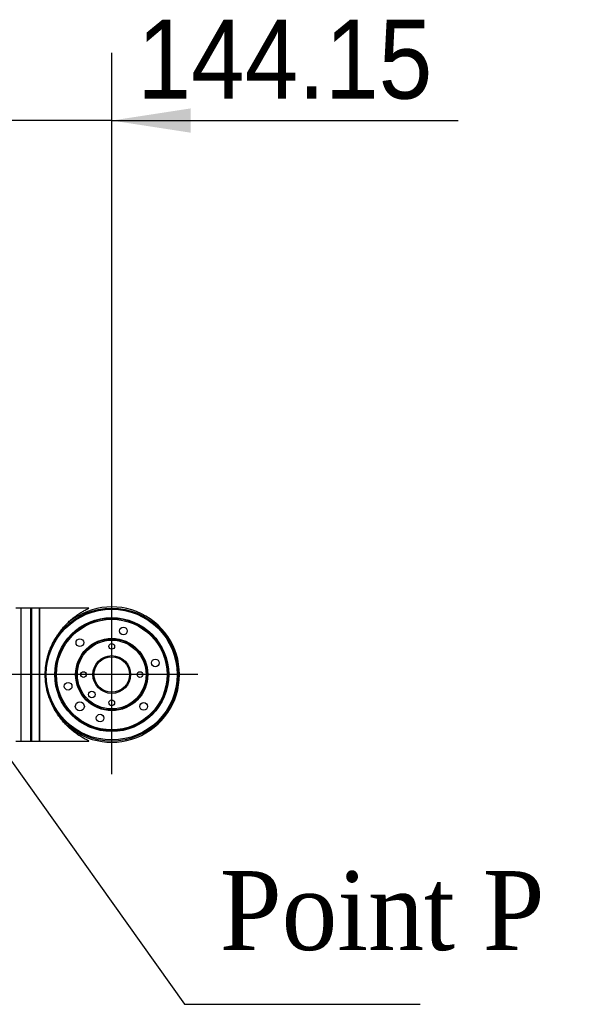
# Model space of a CAD drawing. Header units: millimetres. Extents: x 56 to 196, y 17 to 273.
# Tile 26 of 27: x 172 to 188, y 193 to 222. Entities that reach past the tile are written whole.
import ezdxf

# ---------------------------------------------------------------- set-up
doc = ezdxf.new("R2010")
doc.units = ezdxf.units.MM
doc.linetypes.add('CENTERX2', pattern=[20.32, 12.7, -2.54, 2.54, -2.54])
doc.layers.add('SLD-0', color=179, linetype='Continuous', lineweight=25)
doc.layers.add('细实线_GB', color=7, linetype='Continuous')
doc.layers.add('细点划线', color=7, linetype='CENTERX2')
doc.styles.add('SLDTEXTSTYLE1', font='GOTHIC.TTF', dxfattribs={"width": 0.913})
doc.styles.add('SLDTEXTSTYLE2', font='TIMES.TTF', dxfattribs={"width": 0.933})
doc.dimstyles.new('SLDDIMSTYLE0', dxfattribs={"dimtxt": 2.333333, "dimasz": 3.5, "dimexe": 0, "dimexo": 0.0625, "dimgap": 0.583333, "dimtad": 2, "dimlfac": 30, "dimrnd": 1e-09, "dimzin": 12, "dimdsep": 46, "dimtxsty": 'SLDTEXTSTYLE1', "dimsah": 1, "dimcen": 0.09, "dimadec": 0, "dimazin": 3, "dimtfac": 1, "dimtmove": 0, "dimatfit": 0, "dimfxl": 0, "dimfrac": 2, "dimtolj": 1, "dimtzin": 12, "dimarcsym": 0})

# ---------------------------------------------------------------- blocks, each defined once
blk = doc.blocks.new('_D')
at = {"layer": '细实线_GB'}
for p, q in [((169.825, 205.135), (169.825, 221.153)), ((174.63, 204.91), (174.63, 221.153)), ((169.825, 219.153), (165.338, 219.153)), ((174.63, 219.153), (169.825, 219.153)), ((174.63, 219.153), (184.87, 219.153))]:
    blk.add_line(p, q, dxfattribs=at)
for points in [[(169.825, 219.153), (167.491, 219.512), (167.491, 218.794)], [(174.63, 219.153), (176.963, 218.794), (176.963, 219.512)]]:
    blk.add_solid(points, dxfattribs=at)
at = {"layer": '细实线_GB', "insert": (175.388, 222.134), "char_height": 2.3333, "attachment_point": 1, "style": 'SLDTEXTSTYLE1'}
blk.add_mtext('144.15', dxfattribs=at)

msp = doc.modelspace()

# ---------------------------------------------------------------- linework, layer by layer
at = {"layer": 'SLD-0'}
for p, q in [((171.94136, 204.74634), (171.79136, 204.74634)), ((171.94136, 204.74634), (171.94136, 200.81301)), ((171.94802, 204.67967), (171.94136, 204.67967)), ((172.22969, 204.74634), (171.94802, 204.74634)), ((171.94802, 204.74634), (171.94802, 204.7262)), ((171.94802, 204.7262), (171.94802, 200.81301)), ((172.26302, 204.74634), (172.22969, 204.74634)), ((172.22969, 204.74634), (172.22969, 204.7262)), ((172.22969, 204.7262), (172.22969, 200.81301)), ((172.27296, 204.74634), (172.26302, 204.7364)), ((172.26302, 204.74634), (172.26302, 200.81301)), ((172.48635, 204.74634), (172.27296, 204.74634)), ((172.27296, 204.72591), (172.27296, 204.74634)), ((172.27296, 200.81301), (172.27296, 204.72591)), ((172.49636, 204.73634), (172.48635, 204.74634)), ((172.48635, 204.74634), (172.48635, 200.81301)), ((173.95297, 204.74634), (172.49636, 204.74634)), ((172.49636, 204.74634), (172.49636, 200.81301)), ((172.66969, 202.93378), (172.67213, 202.95804)), ((170.92027, 201.25967), (176.78386, 193.03397)), ((171.79136, 200.81301), (171.94136, 200.81301)), ((171.94136, 200.87967), (171.94802, 200.87967)), ((171.94802, 200.81301), (172.22969, 200.81301)), ((172.22969, 200.81301), (172.26302, 200.81301)), ((172.26302, 200.82295), (172.27296, 200.81301)), ((172.27296, 200.81301), (172.48635, 200.81301)), ((172.48635, 200.81301), (172.49636, 200.82301)), ((172.49636, 200.81301), (173.95022, 200.81301)), ((176.78386, 193.03397), (183.74286, 193.03397))]:
    msp.add_line(p, q, dxfattribs=at)
for centre, radius in [((174.62969, 202.77967), 1.96667), ((174.62969, 202.77967), 1.93333), ((174.62969, 202.77967), 1.68333), ((174.62969, 202.77967), 1.66667), ((174.62969, 202.77967), 1.63333), ((174.97478, 204.06758), 0.11333), ((174.62969, 202.77967), 1.06667), ((173.68688, 203.72248), 0.11333), ((174.62969, 202.77967), 1.05), ((174.62969, 202.77967), 1.01667), ((174.62969, 203.61301), 0.08333), ((174.62969, 202.77967), 0.55833), ((174.62969, 202.77967), 0.525), ((175.91759, 203.12477), 0.11333), ((173.79636, 202.77967), 0.08333), ((175.46302, 202.77967), 0.08333), ((173.34179, 202.43458), 0.11333), ((174.04043, 202.19042), 0.1), ((173.68688, 201.83687), 0.13333), ((174.62969, 201.94634), 0.08333), ((175.5725, 201.83687), 0.11333), ((174.2846, 201.49177), 0.11333)]:
    msp.add_circle(centre, radius, dxfattribs=at)
for start, end in [(0, 136.825427), (223.387748, 0)]:
    msp.add_arc((174.62969, 202.77967), 2, start, end, dxfattribs=at)
for points, knots in [([(172.73553, 203.30116), (172.74052, 203.32295), (172.75656, 203.39285), (172.7972, 203.50296), (172.85127, 203.63458), (172.91365, 203.75987), (172.98894, 203.89092), (173.07784, 204.02342), (173.18127, 204.15539), (173.29045, 204.27547), (173.40355, 204.38335), (173.51797, 204.47811), (173.63202, 204.56062), (173.74323, 204.63044), (173.8347, 204.68123), (173.9026, 204.71596), (173.9397, 204.73486), (173.95626, 204.74474), (173.95408, 204.7458), (173.95297, 204.74634)], [0, 0, 0, 0, 0.02397508, 0.07693779, 0.12991067, 0.18438954, 0.23887576, 0.30964137, 0.38042066, 0.45318931, 0.52596473, 0.59860204, 0.67123543, 0.74589676, 0.82048175, 0.87356694, 0.92764169, 0.96347051, 1, 1, 1, 1]), ([(173.95022, 200.8141), (173.95235, 200.81392), (173.95831, 200.81341), (173.94404, 200.82209), (173.91349, 200.8379), (173.87166, 200.85916), (173.80905, 200.89204), (173.71789, 200.9437), (173.59967, 201.0209), (173.47714, 201.11312), (173.35358, 201.22136), (173.23947, 201.3378), (173.13745, 201.45815), (173.04683, 201.58032), (172.96103, 201.71408), (172.86964, 201.88226), (172.79582, 202.05224), (172.74285, 202.21998), (172.71622, 202.31152), (172.70807, 202.36204), (172.70727, 202.36705)], [0, 0, 0, 0, 0.0238343, 0.06691428, 0.11118494, 0.14828769, 0.1854122, 0.261338, 0.33565512, 0.40998914, 0.48636264, 0.56272877, 0.62361522, 0.68449515, 0.74692917, 0.80935025, 0.90088085, 0.94786009, 0.99483233, 1, 1, 1, 1])]:
    msp.add_open_spline(points, degree=3, knots=knots, dxfattribs=at)
at = {"layer": '细点划线'}
for p, q in [((174.62969, 199.83597), (174.62969, 204.90975)), ((177.176, 202.77967), (113.87079, 202.77967))]:
    msp.add_line(p, q, dxfattribs=at)

# ---------------------------------------------------------------- texts
at = {"layer": '细实线_GB', "insert": (177.82299, 196.97239), "char_height": 2.333333, "attachment_point": 1, "style": 'SLDTEXTSTYLE2'}
msp.add_mtext('Point P', dxfattribs=at)

# ---------------------------------------------------------------- dimensions: what is measured, and where the dimension line sits
at = {"layer": '细实线_GB'}
dim = msp.add_linear_dim(base=(169.82469, 219.1533), p1=(174.62969, 204.90975), p2=(169.82469, 205.13499), dimstyle='SLDDIMSTYLE0', dxfattribs=at)
dim.commit()
dim.dimension.update_dxf_attribs({"geometry": '_D', "text_midpoint": (180.12899, 219.1533), "dimtype": 160})

doc.saveas('drawing.dxf')
